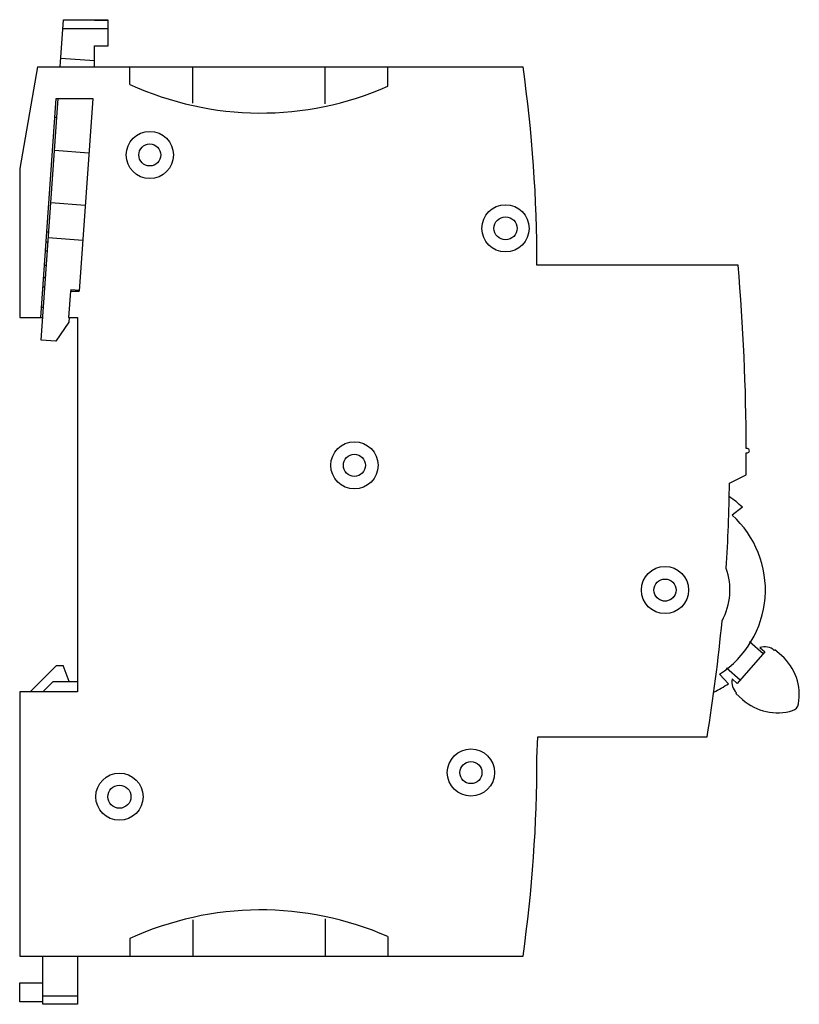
# Model space of a CAD drawing. Header units: millimetres. Extents: x 10.9 to 85.2, y 19.3 to 113.2.
import ezdxf

# ---------------------------------------------------------------- set-up
doc = ezdxf.new("R2010")
doc.units = ezdxf.units.MM
doc.header["$LTSCALE"] = 8.620821
doc.layers.get('0').update_dxf_attribs({"linetype": 'CONTINUOUS'})

msp = doc.modelspace()

# ---------------------------------------------------------------- linework, layer by layer
at = {"color": 7, "linetype": 'Continuous'}
for p, q in [((14.765, 108.722), (15.079, 113.219)), ((15.079, 113.219), (18.035, 113.222)), ((18.035, 113.222), (18.035, 113.18)), ((19.335, 113.184), (18.035, 113.183)), ((18.035, 113.18), (19.335, 113.182)), ((19.337, 110.724), (19.335, 113.182)), ((19.336, 112.358), (15.018, 112.354)), ((18.037, 110.722), (19.337, 110.724)), ((18.04, 108.722), (18.037, 110.722)), ((18.039, 109.289), (14.82, 109.514)), ((12.611, 108.722), (10.9, 99.022)), ((12.611, 108.722), (58.872, 108.722)), ((21.401, 107.05), (21.401, 108.722)), ((27.401, 105.267), (27.401, 108.722)), ((40.001, 105.182), (40.001, 108.722)), ((46.001, 106.871), (46.001, 108.722)), ((12.904, 84.822), (14.363, 105.722)), ((12.944, 82.658), (14.554, 105.709)), ((14.363, 105.722), (17.863, 105.722)), ((17.863, 105.722), (16.578, 87.323)), ((14.238, 103.922), (14.43, 103.922)), ((17.499, 100.505), (14.207, 100.735)), ((10.9, 99.022), (10.9, 84.822)), ((17.151, 95.517), (13.859, 95.747)), ((13.473, 92.979), (13.665, 92.979)), ((13.406, 92.022), (13.598, 92.022)), ((16.917, 92.176), (13.625, 92.406)), ((13.347, 91.164), (13.539, 91.164)), ((13.253, 89.818), (13.445, 89.818)), ((79.37, 89.822), (60.2, 89.822)), ((13.171, 88.646), (13.363, 88.646)), ((13.108, 87.742), (13.299, 87.742)), ((15.787, 87.477), (15.776, 87.319)), ((15.787, 87.477), (16.585, 87.421)), ((15.728, 87.323), (15.554, 84.822)), ((15.728, 87.323), (16.578, 87.323)), ((12.972, 85.807), (13.164, 85.807)), ((10.9, 84.822), (13.096, 84.822)), ((15.554, 84.822), (16.4, 84.822)), ((15.601, 84.819), (15.57, 84.367)), ((16.4, 84.822), (16.4, 49.122)), ((15.57, 84.367), (14.351, 82.56)), ((14.351, 82.56), (12.944, 82.658)), ((80.253, 72.32), (80.148, 72.32)), ((80.149, 71.92), (80.253, 71.92)), ((78.544, 69.025), (80.143, 69.818)), ((79.778, 66.731), (78.8, 65.963)), ((81.759, 52.735), (80.455, 53.893)), ((81.925, 52.922), (79.27, 49.931)), ((81.454, 53.34), (81.925, 52.922)), ((82.883, 53.142), (82.816, 53.067)), ((83.52, 52.576), (82.883, 53.142)), ((14.4, 51.622), (11.9, 49.122)), ((14.4, 51.622), (15.054, 51.622)), ((15.6, 50.122), (15.054, 51.622)), ((77.607, 50.812), (78.453, 49.9)), ((78.271, 51.419), (79.569, 50.267)), ((14.1, 50.122), (13.1, 49.122)), ((14.1, 50.122), (16.4, 50.122)), ((79.27, 49.931), (78.799, 50.349)), ((10.9, 49.122), (10.9, 23.922)), ((16.4, 49.122), (10.9, 49.122)), ((79.231, 49.029), (79.165, 48.954)), ((79.165, 48.954), (79.802, 48.388)), ((60.2, 42.81), (60.271, 44.823)), ((60.271, 44.823), (76.405, 44.823)), ((27.401, 27.378), (27.401, 23.922)), ((40.001, 27.462), (40.001, 23.922)), ((21.401, 25.594), (21.401, 23.922)), ((46.001, 25.774), (46.001, 23.922)), ((10.9, 23.922), (58.872, 23.922)), ((13.1, 19.322), (13.1, 23.922)), ((16.4, 23.922), (16.4, 19.322)), ((10.9, 21.364), (13.1, 21.364)), ((10.9, 19.572), (10.9, 21.364)), ((16.4, 20.087), (13.1, 20.087)), ((13.1, 19.572), (10.9, 19.572)), ((16.4, 19.322), (13.1, 19.322))]:
    msp.add_line(p, q, dxfattribs=at)
for centre, radius in [((23.301, 100.321), 2.25), ((23.301, 100.321), 1.05), ((57.201, 93.324), 2.25), ((57.201, 93.324), 1.1), ((42.803, 70.723), 2.25), ((42.803, 70.723), 1.05), ((72.402, 58.827), 2.25), ((72.402, 58.827), 1.05), ((53.906, 41.424), 2.25), ((53.906, 41.424), 1.05), ((20.406, 39.121), 2.25), ((20.406, 39.121), 1.1)]:
    msp.add_circle(centre, radius, dxfattribs=at)
for centre, radius, start, end in [((-74.9, 89.822), 135.1, 0.00003, 8.04173), ((33.901, 134.322), 30, 245.37568, 293.78673), ((-135.7, 71.495), 215.85, 0.21894, 4.87073), ((80.253, 72.12), 0.2, 270.00502, 90.00502), ((-135.7, 71.495), 215.85, 359.55489, 0.11276), ((-81.445, 70.966), 160, 356.393, 359.30524), ((72.4, 58.844), 10.8, 46.90835, 55.46068), ((72.4, 58.844), 9.573, 302.95832, 48.04168), ((72.4, 58.844), 6.19, 331.59529, 19.39453), ((72.401, 58.841), 1.05, 240.57421, 318.40433), ((-81.445, 70.966), 160, 350.59637, 354.59682), ((81.901, 52.036), 1.379, 48.40433, 108.91721), ((80.201, 48.837), 5, 349.99247, 48.40433), ((72.392, 58.857), 10.815, 295.53511, 304.08569), ((80.147, 50.06), 1.379, 167.89146, 228.40433), ((83.122, 52.127), 5, 228.40433, 286.8162), ((84.337, 48.107), 0.8, 286.8162, 349.99247), ((-74.9, 42.822), 135.1, 351.95827, 359.99515), ((33.901, -1.678), 30, 66.21327, 114.62432)]:
    msp.add_arc(centre, radius, start, end, dxfattribs=at)

doc.saveas('drawing.dxf')
